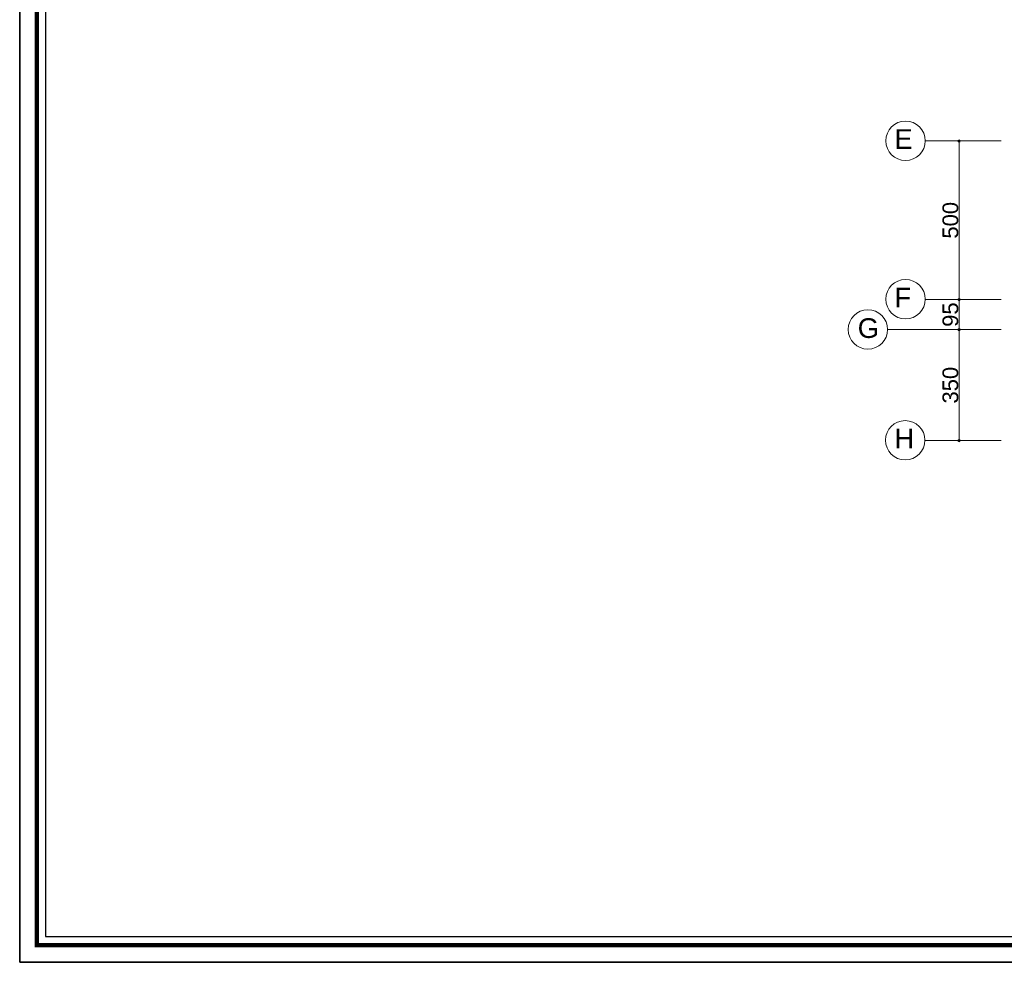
# Model space of a CAD drawing. Header units: metres. Extents: x 5.7 to 89.8, y 4 to 63.5.
# Tile 1 of 20: x 5.7 to 36.7, y 4 to 33.7. Entities that reach past the tile are written whole.
import ezdxf

# ---------------------------------------------------------------- set-up
doc = ezdxf.new("R2010")
doc.units = ezdxf.units.M
doc.header["$MEASUREMENT"] = 0
for name, color, linetype in [('PDF13_ax', 7, 'Continuous'), ('PDF13_dim', 7, 'Continuous'), ('PDF13_KADR', 7, 'Continuous'), ('PDF13_Text', 7, 'Continuous'), ('PDF13_W', 7, 'Continuous')]:
    doc.layers.add(name, color=color, linetype=linetype)
doc.styles.add('PDF Arial', font='arial.ttf')

msp = doc.modelspace()

# ---------------------------------------------------------------- linework, layer by layer
at = {"layer": 'PDF13_ax', "lineweight": 9}
for points in [[(36.65, 29.921), (34.242, 29.921)], [(36.65, 24.922), (34.242, 24.922)], [(36.65, 23.969), (33.057, 23.969)], [(36.65, 20.473), (34.242, 20.473)]]:
    msp.add_lwpolyline(points, dxfattribs=at)
for centre in [(33.631, 29.926), (33.631, 24.927), (32.446, 23.974), (33.621, 20.478)]:
    msp.add_circle(centre, 0.621, dxfattribs=at)
at = {"layer": 'PDF13_dim', "lineweight": 20}
for points in [[(35.687, 29.921), (35.263, 29.921)], [(35.321, 25.019), (35.321, 29.815)], [(36.043, 24.922), (35.263, 24.922), (35.985, 24.922)], [(35.321, 24.065), (35.321, 24.816)], [(36.043, 23.969), (35.263, 23.969), (35.985, 23.969)], [(35.321, 20.569), (35.321, 23.873)], [(36.043, 20.473), (35.263, 20.473)]]:
    msp.add_lwpolyline(points, dxfattribs=at)
at = {"layer": 'PDF13_KADR', "lineweight": 25}
for points in [[(5.695, 4.013), (89.785, 4.013), (89.785, 63.476), (5.695, 63.476)], [(5.695, 63.476), (89.785, 63.476), (89.785, 4.013), (5.695, 4.013)], [(6.514, 4.832), (88.841, 4.832), (88.841, 62.657), (6.514, 62.657)]]:
    msp.add_lwpolyline(points, close=True, dxfattribs=at)
at = {"layer": 'PDF13_KADR', "lineweight": 0, "const_width": 0.135}
msp.add_lwpolyline([(6.235, 62.937), (6.235, 4.552), (89.111, 4.552), (89.111, 62.937)], close=True, dxfattribs=at)
at = {"layer": 'PDF13_W', "lineweight": 9}
for points in [[(35.321, 29.873), (35.321, 29.815)], [(35.321, 24.97), (35.321, 25.019)], [(35.321, 24.865), (35.321, 24.816)], [(35.321, 24.017), (35.321, 24.065)], [(35.321, 23.921), (35.321, 23.873)], [(35.321, 20.521), (35.321, 20.569)]]:
    msp.add_lwpolyline(points, dxfattribs=at)
at = {"layer": 'PDF13_W', "transparency": 33554559}
for points in [[(35.282, 29.95), (35.321, 29.921), (35.273, 29.921)], [(35.321, 29.921), (35.273, 29.921), (35.282, 29.882)], [(35.321, 29.969), (35.282, 29.95), (35.321, 29.921)], [(35.282, 29.882), (35.321, 29.873), (35.321, 29.921)], [(35.359, 29.95), (35.321, 29.921), (35.321, 29.969)], [(35.369, 29.921), (35.359, 29.95), (35.321, 29.921)], [(35.321, 29.873), (35.321, 29.921), (35.359, 29.882)], [(35.321, 29.921), (35.359, 29.882), (35.369, 29.921)], [(35.321, 24.922), (35.282, 24.951), (35.273, 24.922)], [(35.282, 24.951), (35.321, 24.922), (35.273, 24.922)], [(35.273, 24.922), (35.282, 24.884), (35.321, 24.922)], [(35.321, 24.922), (35.273, 24.922), (35.282, 24.884)], [(35.321, 24.97), (35.321, 24.922), (35.282, 24.951)], [(35.321, 24.97), (35.282, 24.951), (35.321, 24.922)], [(35.282, 24.884), (35.321, 24.922), (35.321, 24.865)], [(35.282, 24.884), (35.321, 24.865), (35.321, 24.922)], [(35.359, 24.951), (35.321, 24.97), (35.321, 24.922)], [(35.359, 24.951), (35.321, 24.922), (35.321, 24.97)], [(35.321, 24.922), (35.369, 24.922), (35.359, 24.951)], [(35.369, 24.922), (35.359, 24.951), (35.321, 24.922)], [(35.321, 24.865), (35.359, 24.884), (35.321, 24.922)], [(35.359, 24.884), (35.321, 24.922), (35.369, 24.922)], [(35.321, 24.865), (35.321, 24.922), (35.359, 24.884)], [(35.321, 24.922), (35.359, 24.884), (35.369, 24.922)], [(35.282, 24.007), (35.321, 23.969), (35.273, 23.969)], [(35.321, 23.969), (35.282, 24.007), (35.273, 23.969)], [(35.321, 23.969), (35.273, 23.969), (35.282, 23.93)], [(35.273, 23.969), (35.282, 23.93), (35.321, 23.969)], [(35.321, 24.017), (35.282, 24.007), (35.321, 23.969)], [(35.321, 24.017), (35.321, 23.969), (35.282, 24.007)], [(35.282, 23.93), (35.321, 23.921), (35.321, 23.969)], [(35.282, 23.93), (35.321, 23.969), (35.321, 23.921)], [(35.359, 24.007), (35.321, 23.969), (35.321, 24.017)], [(35.359, 24.007), (35.321, 24.017), (35.321, 23.969)], [(35.369, 23.969), (35.359, 24.007), (35.321, 23.969)], [(35.321, 23.969), (35.369, 23.969), (35.359, 24.007)], [(35.321, 23.921), (35.321, 23.969), (35.359, 23.93)], [(35.321, 23.969), (35.359, 23.93), (35.369, 23.969)], [(35.321, 23.921), (35.359, 23.93), (35.321, 23.969)], [(35.359, 23.93), (35.321, 23.969), (35.369, 23.969)], [(35.321, 20.473), (35.282, 20.502), (35.273, 20.473)], [(35.321, 20.521), (35.321, 20.473), (35.282, 20.502)], [(35.359, 20.502), (35.321, 20.521), (35.321, 20.473)], [(35.321, 20.473), (35.369, 20.473), (35.359, 20.502)], [(35.273, 20.473), (35.282, 20.434), (35.321, 20.473)], [(35.282, 20.434), (35.321, 20.473), (35.321, 20.415)], [(35.321, 20.415), (35.359, 20.434), (35.321, 20.473)], [(35.359, 20.434), (35.321, 20.473), (35.369, 20.473)]]:
    msp.add_solid(points, dxfattribs=at)

# ---------------------------------------------------------------- texts
at = {"layer": 'PDF13_Text', "char_height": 0.62, "attachment_point": 7, "style": 'PDF Arial'}
for s, insert in [('E', (33.279, 29.671)), ('F', (33.279, 24.672)), ('G', (32.123, 23.698)), ('H', (33.279, 20.222))]:
    msp.add_mtext(s, dxfattribs=dict(at, insert=insert))
at = {"layer": 'PDF13_Text', "char_height": 0.4964, "attachment_point": 7, "rotation": 90, "style": 'PDF Arial'}
for s, insert in [('500', (35.3, 26.839)), ('95', (35.3, 24.056)), ('350', (35.3, 21.638))]:
    msp.add_mtext(s, dxfattribs=dict(at, insert=insert))

doc.saveas('drawing.dxf')
